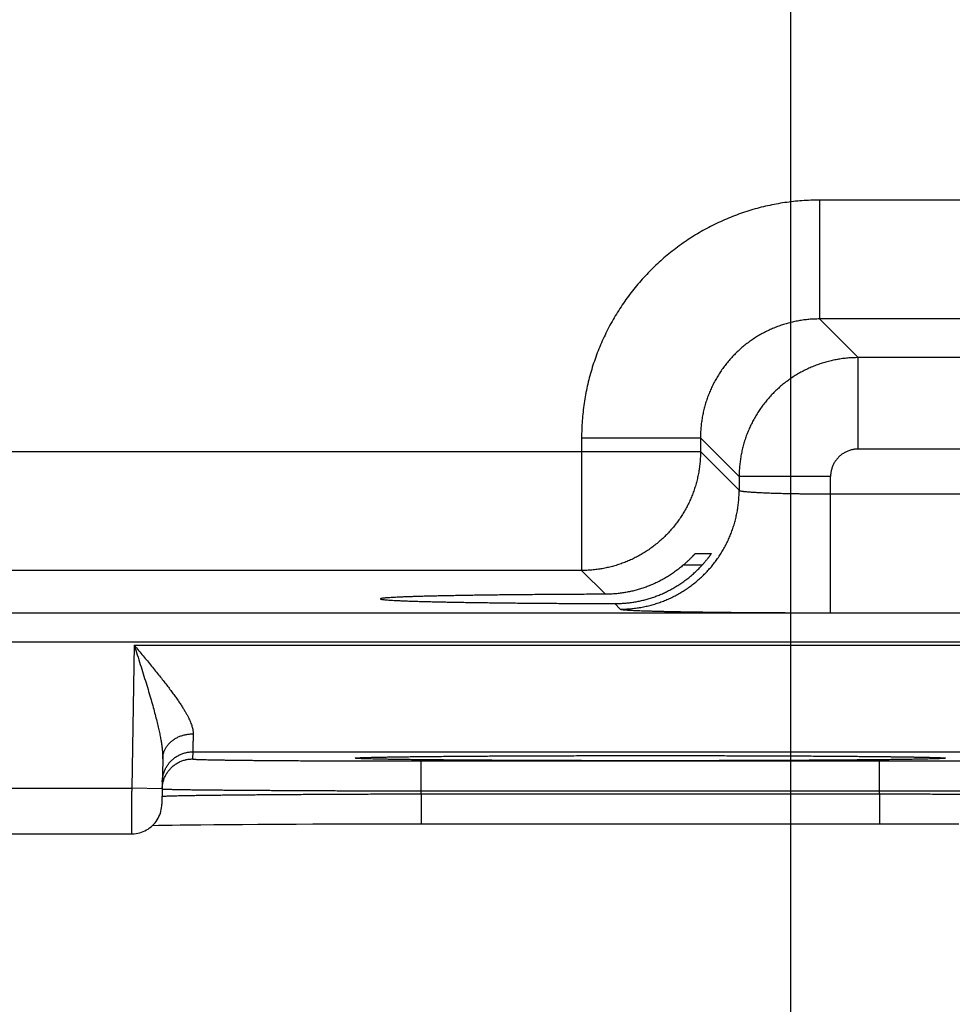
# Model space of a CAD drawing. Header units: inches. Extents: x 0 to 34, y 0 to 22.
# Tile 95 of 112: x 23.474 to 24.085, y 14.308 to 14.954. Entities that reach past the tile are written whole.
import ezdxf

# ---------------------------------------------------------------- set-up
doc = ezdxf.new("R2010")
doc.units = ezdxf.units.IN
doc.header["$LTSCALE"] = 1.87
doc.header["$MEASUREMENT"] = 0
doc.layers.get('0').update_dxf_attribs({"linetype": 'CONTINUOUS'})
doc.layers.add('DIMENSIONS', color=7, linetype='CONTINUOUS')
doc.styles.get("Standard").update_dxf_attribs({"font": 'txt', "width": 0.8})
doc.dimstyles.get("Standard").update_dxf_attribs({"dimtxt": 0.125, "dimasz": 0.18, "dimexe": 0.18, "dimexo": 0.0625, "dimgap": 0.09, "dimtad": 0, "dimtih": 1, "dimtoh": 1, "dimdec": 3, "dimzin": 4, "dimdsep": 46, "dimtxsty": 'STANDARD', "dimblk": '_FILLED', "dimblk1": '_FILLED', "dimblk2": '_FILLED', "dimcen": 0.09, "dimadec": 0, "dimazin": 0, "dimtol": 1, "dimtp": 0.01, "dimtm": 0.01, "dimtfac": 1, "dimtdec": 3, "dimtofl": 0, "dimtmove": 0, "dimatfit": 3, "dimldrblk": '_FILLED', "dimfxl": 1, "dimtolj": 1, "dimtzin": 4, "dimarcsym": 0})

# ---------------------------------------------------------------- blocks, each defined once
blk = doc.blocks.new('_FILLED')
at = {"color": 0, "linetype": 'BYBLOCK'}
blk.add_solid([(0, 0), (-1, 0.1736), (-1, -0.1736)], dxfattribs=at)
blk = doc.blocks.new('*D18')
at = {"layer": 'DIMENSIONS', "color": 2, "linetype": 'CONTINUOUS'}
for p, q in [((23.9794, 15.23745), (23.9794, 12.79471)), ((24.9094, 15.23745), (24.9094, 12.79471)), ((23.9794, 12.91971), (23.6194, 12.91971)), ((24.9094, 12.91971), (25.2694, 12.91971))]:
    blk.add_line(p, q, dxfattribs=at)
at = {"layer": 'DIMENSIONS', "color": 2, "linetype": 'CONTINUOUS', "xscale": 0.18, "yscale": 0.18, "zscale": 0.18}
blk.add_blockref('_FILLED', (23.9794, 12.91971), dxfattribs=at)
at = {"layer": 'DIMENSIONS', "color": 2, "linetype": 'CONTINUOUS', "xscale": 0.18, "yscale": 0.18, "zscale": 0.18, "rotation": 180}
blk.add_blockref('_FILLED', (24.9094, 12.91971), dxfattribs=at)
at = {"layer": 'DIMENSIONS', "color": 2, "linetype": 'CONTINUOUS', "width": 0.8}
for s, p in [('.930', (24.11832, 12.85721)), ('[', (24.11832, 12.66971)), (']', (24.71832, 12.66971)), ('23.62', (24.21832, 12.66971))]:
    blk.add_text(s, height=0.125, dxfattribs=at).set_placement(p)

msp = doc.modelspace()

# ---------------------------------------------------------------- linework, layer by layer
at = {"color": 7, "linetype": 'CONTINUOUS'}
for p, q in [((24.14855, 14.83558), (23.99824, 14.83558)), ((23.99824, 14.83558), (23.99824, 14.75759)), ((24.14855, 14.75759), (23.99824, 14.75759)), ((23.99824, 14.75759), (24.02361, 14.73222)), ((24.12318, 14.73222), (24.02361, 14.73222)), ((24.02361, 14.67223), (24.02361, 14.73222)), ((23.84226, 14.6796), (23.92025, 14.6796)), ((23.84226, 14.6796), (23.84226, 14.59259)), ((23.92025, 14.6796), (23.94562, 14.65423)), ((23.92025, 14.6796), (23.92025, 14.67058)), ((23.29654, 14.67058), (23.92025, 14.67058)), ((23.92025, 14.67058), (23.94562, 14.64521)), ((24.12318, 14.67223), (24.02361, 14.67223)), ((24.00561, 14.65423), (23.94562, 14.65423)), ((23.94562, 14.65423), (23.94562, 14.64521)), ((24.00561, 14.56486), (24.00561, 14.65423)), ((24.00561, 14.64284), (24.14118, 14.64284)), ((23.917, 14.60382), (23.9273, 14.60382)), ((23.84226, 14.59259), (23.37453, 14.59259)), ((23.84226, 14.59259), (23.85786, 14.57699)), ((23.92132, 14.59608), (23.90896, 14.59608)), ((23.86398, 14.57088), (23.86763, 14.56722)), ((21.59571, 14.56477), (25.26608, 14.56477)), ((24.00561, 14.56486), (24.14118, 14.56486)), ((21.59571, 14.54578), (25.26608, 14.54578)), ((23.54872, 14.5436), (23.54708, 14.44971)), ((23.54872, 14.5436), (24.22607, 14.5436)), ((23.58716, 14.47361), (23.58708, 14.46893)), ((23.58716, 14.47361), (24.18763, 14.47361)), ((23.69627, 14.46971), (23.69649, 14.46973)), ((23.69649, 14.46973), (23.69677, 14.46974)), ((23.69677, 14.46974), (23.6971, 14.46976)), ((23.6971, 14.46976), (23.69769, 14.46979)), ((23.69769, 14.46979), (23.6984, 14.46982)), ((23.6984, 14.46982), (23.69955, 14.46987)), ((23.69955, 14.46987), (23.70134, 14.46993)), ((23.70134, 14.46993), (23.70373, 14.47)), ((23.70373, 14.47), (23.70631, 14.47006)), ((23.70631, 14.47006), (23.70954, 14.47013)), ((23.70954, 14.47013), (23.71354, 14.47021)), ((23.71354, 14.47021), (23.71848, 14.47029)), ((23.71848, 14.47029), (23.72448, 14.47038)), ((23.72448, 14.47038), (23.73162, 14.47047)), ((23.73162, 14.47047), (23.74004, 14.47056)), ((23.74004, 14.47056), (23.74743, 14.47063)), ((23.74743, 14.47063), (23.75608, 14.47071)), ((23.75608, 14.47071), (23.76665, 14.47079)), ((23.76665, 14.47079), (23.77523, 14.47084)), ((23.77523, 14.47084), (23.78522, 14.4709)), ((23.78522, 14.4709), (23.79663, 14.47096)), ((23.79663, 14.47096), (23.80884, 14.47101)), ((23.80884, 14.47101), (23.82136, 14.47105)), ((23.82136, 14.47105), (23.83422, 14.47109)), ((23.83422, 14.47109), (23.84734, 14.47112)), ((23.84734, 14.47112), (23.86065, 14.47114)), ((23.86065, 14.47114), (23.8741, 14.47115)), ((23.8741, 14.47115), (23.8874, 14.47115)), ((23.8874, 14.47115), (23.90069, 14.47115)), ((23.90069, 14.47115), (23.91416, 14.47114)), ((23.91416, 14.47114), (23.92749, 14.47112)), ((23.92749, 14.47112), (23.94061, 14.47109)), ((23.94061, 14.47109), (23.95348, 14.47105)), ((23.95348, 14.47105), (23.96604, 14.47101)), ((23.96604, 14.47101), (23.97819, 14.47096)), ((23.97819, 14.47096), (23.9899, 14.4709)), ((23.9899, 14.4709), (24.00111, 14.47083)), ((24.00111, 14.47083), (24.01096, 14.47077)), ((24.01096, 14.47077), (24.01943, 14.4707)), ((24.01943, 14.4707), (24.02992, 14.47061)), ((24.02992, 14.47061), (24.03833, 14.47052)), ((24.03833, 14.47052), (24.04527, 14.47044)), ((24.04527, 14.47044), (24.05107, 14.47037)), ((24.05107, 14.47037), (24.05593, 14.4703)), ((24.05593, 14.4703), (24.06121, 14.47021)), ((24.06121, 14.47021), (24.06542, 14.47013)), ((24.06542, 14.47013), (24.06884, 14.47005)), ((24.06884, 14.47005), (24.0716, 14.46998)), ((24.0716, 14.46998), (24.07378, 14.46992)), ((24.07378, 14.46992), (24.07546, 14.46986)), ((24.07546, 14.46986), (24.07645, 14.46982)), ((24.07645, 14.46982), (24.07726, 14.46978)), ((24.07726, 14.46978), (24.0777, 14.46976)), ((24.0777, 14.46976), (24.07806, 14.46974)), ((24.07806, 14.46974), (24.07834, 14.46972)), ((24.07834, 14.46972), (24.07857, 14.46971)), ((23.56743, 14.46912), (23.56691, 14.43936)), ((23.69598, 14.46969), (23.6961, 14.4697)), ((23.6961, 14.4697), (23.69627, 14.46971)), ((23.73703, 14.46762), (24.03776, 14.46762)), ((23.73703, 14.44797), (23.73703, 14.46762)), ((24.03776, 14.44797), (24.03776, 14.46762)), ((24.07857, 14.46971), (24.07873, 14.4697)), ((24.07873, 14.4697), (24.07883, 14.46969)), ((24.07883, 14.46969), (24.07887, 14.46969)), ((23.29771, 14.44971), (23.54708, 14.44971)), ((23.56708, 14.44936), (23.54708, 14.44971)), ((23.737, 14.44604), (23.73703, 14.44797)), ((23.737, 14.44604), (24.0378, 14.44604)), ((23.737, 14.44604), (23.737, 14.42639)), ((23.73703, 14.44797), (24.03776, 14.44797)), ((24.0378, 14.44604), (24.03776, 14.44797)), ((24.0378, 14.44604), (24.0378, 14.42639)), ((23.56082, 14.42535), (23.56471, 14.42543)), ((23.56471, 14.42543), (23.56924, 14.42551)), ((23.56924, 14.42551), (23.57366, 14.42558)), ((23.57366, 14.42558), (23.57894, 14.42565)), ((23.57894, 14.42565), (23.58515, 14.42573)), ((23.58515, 14.42573), (23.5924, 14.42581)), ((23.5924, 14.42581), (23.60091, 14.42589)), ((23.60091, 14.42589), (23.61099, 14.42597)), ((23.61099, 14.42597), (23.61978, 14.42604)), ((23.61978, 14.42604), (23.62981, 14.4261)), ((23.62981, 14.4261), (23.64135, 14.42616)), ((23.64135, 14.42616), (23.655, 14.42623)), ((23.655, 14.42623), (23.66586, 14.42627)), ((23.66586, 14.42627), (23.67816, 14.42631)), ((23.67816, 14.42631), (23.69113, 14.42634)), ((23.69113, 14.42634), (23.70414, 14.42636)), ((23.70414, 14.42636), (23.71728, 14.42638)), ((23.71728, 14.42638), (23.73057, 14.42639)), ((23.73057, 14.42639), (24.0378, 14.42639)), ((24.0378, 14.42639), (24.05079, 14.42639)), ((24.05079, 14.42639), (24.06396, 14.42637)), ((24.06396, 14.42637), (24.07699, 14.42635)), ((24.07699, 14.42635), (24.08983, 14.42633)), ((23.29788, 14.41971), (23.54691, 14.41971))]:
    msp.add_line(p, q, dxfattribs=at)
for points in [[(23.69592, 14.46968), (23.69592, 14.46968), (23.69592, 14.46969), (23.69595, 14.46969), (23.69598, 14.46969)], [(23.54691, 14.41971), (23.54757, 14.41972), (23.54878, 14.4198), (23.54999, 14.41995), (23.55118, 14.42017), (23.55236, 14.42047), (23.55352, 14.42083), (23.55466, 14.42127), (23.55576, 14.42178), (23.55684, 14.42235), (23.55787, 14.42298), (23.55887, 14.42368), (23.55982, 14.42444), (23.56073, 14.42525), (23.56158, 14.42612), (23.56238, 14.42703), (23.56312, 14.428), (23.5638, 14.429), (23.56442, 14.43005), (23.56498, 14.43113), (23.56546, 14.43225), (23.56588, 14.43339), (23.56623, 14.43455), (23.56651, 14.43574), (23.56672, 14.43694), (23.56685, 14.43815), (23.56691, 14.43936)]]:
    msp.add_lwpolyline(points, dxfattribs=at)
for points, knots in [([(23.99824, 14.83558), (23.99634, 14.83558), (23.99254, 14.83551), (23.98685, 14.8352), (23.98117, 14.83468), (23.97552, 14.83395), (23.9699, 14.83302), (23.96431, 14.83188), (23.95877, 14.83054), (23.95329, 14.829), (23.94786, 14.82726), (23.9425, 14.82532), (23.93721, 14.82318), (23.932, 14.82086), (23.92689, 14.81834), (23.92187, 14.81565), (23.91695, 14.81277), (23.91214, 14.80971), (23.90745, 14.80648), (23.90288, 14.80308), (23.89843, 14.79951), (23.89412, 14.79579), (23.88994, 14.79191), (23.88591, 14.78788), (23.88203, 14.7837), (23.87831, 14.77939), (23.87475, 14.77494), (23.87135, 14.77037), (23.86812, 14.76567), (23.86506, 14.76086), (23.86218, 14.75594), (23.85948, 14.75092), (23.85697, 14.74581), (23.85465, 14.7406), (23.85251, 14.73531), (23.85058, 14.72995), (23.84883, 14.72452), (23.84729, 14.71903), (23.84595, 14.71349), (23.84482, 14.70791), (23.84389, 14.70229), (23.84316, 14.69664), (23.84264, 14.69096), (23.84233, 14.68528), (23.84226, 14.6815), (23.84226, 14.6796)], [0, 0, 0, 0, 0.02325, 0.046512, 0.069779, 0.093044, 0.116305, 0.13956, 0.162813, 0.186066, 0.209325, 0.232597, 0.255874, 0.279144, 0.302401, 0.325651, 0.348904, 0.37216, 0.395416, 0.41867, 0.441923, 0.465173, 0.488427, 0.511688, 0.534953, 0.558213, 0.581463, 0.604713, 0.627975, 0.651244, 0.674505, 0.697754, 0.721003, 0.744267, 0.767542, 0.790816, 0.814083, 0.837342, 0.860594, 0.883846, 0.907105, 0.930364, 0.95361, 0.976827, 1, 1, 1, 1]), ([(23.99824, 14.75759), (23.99711, 14.75759), (23.99483, 14.75754), (23.99143, 14.75732), (23.98805, 14.75695), (23.98468, 14.75643), (23.98134, 14.75577), (23.97803, 14.75496), (23.97476, 14.75401), (23.97154, 14.75291), (23.96836, 14.75168), (23.96525, 14.75031), (23.9622, 14.7488), (23.95921, 14.74717), (23.95631, 14.7454), (23.95348, 14.74351), (23.95074, 14.7415), (23.94809, 14.73938), (23.94553, 14.73714), (23.94307, 14.73478), (23.94072, 14.73233), (23.93848, 14.72977), (23.93635, 14.72712), (23.93433, 14.72437), (23.93244, 14.72154), (23.93068, 14.71863), (23.92904, 14.71565), (23.92753, 14.7126), (23.92616, 14.70948), (23.92493, 14.70631), (23.92384, 14.70308), (23.92288, 14.69981), (23.92207, 14.69651), (23.92141, 14.69316), (23.92089, 14.6898), (23.92052, 14.68641), (23.9203, 14.68301), (23.92025, 14.68074), (23.92025, 14.6796)], [0, 0, 0, 0, 0.027801, 0.055606, 0.083409, 0.11121, 0.139007, 0.166801, 0.194591, 0.222378, 0.25016, 0.277931, 0.30569, 0.333443, 0.361197, 0.388949, 0.416694, 0.444435, 0.472175, 0.499921, 0.527681, 0.555445, 0.583207, 0.610971, 0.638742, 0.666518, 0.694294, 0.722069, 0.749843, 0.77762, 0.805403, 0.833194, 0.860989, 0.888789, 0.916591, 0.944395, 0.972199, 1, 1, 1, 1]), ([(24.02361, 14.73222), (24.02247, 14.73222), (24.02021, 14.73217), (24.01681, 14.73195), (24.01342, 14.73158), (24.01006, 14.73106), (24.00672, 14.73039), (24.00341, 14.72958), (24.00014, 14.72863), (23.99692, 14.72753), (23.99375, 14.7263), (23.99063, 14.72493), (23.98758, 14.72342), (23.9846, 14.72178), (23.98169, 14.72002), (23.97886, 14.71813), (23.97612, 14.71612), (23.97347, 14.71399), (23.97091, 14.71174), (23.96845, 14.70939), (23.9661, 14.70693), (23.96386, 14.70438), (23.96173, 14.70172), (23.95971, 14.69898), (23.95782, 14.69614), (23.95605, 14.69323), (23.95442, 14.69025), (23.95291, 14.6872), (23.95154, 14.68408), (23.9503, 14.68091), (23.94921, 14.67768), (23.94826, 14.67441), (23.94745, 14.67111), (23.94678, 14.66777), (23.94627, 14.66441), (23.94589, 14.66103), (23.94567, 14.65763), (23.94562, 14.65537), (23.94562, 14.65423)], [0, 0, 0, 0, 0.027792, 0.055584, 0.083373, 0.11116, 0.138947, 0.166736, 0.194523, 0.222308, 0.250095, 0.277886, 0.305671, 0.333438, 0.361191, 0.388942, 0.416697, 0.44446, 0.47223, 0.500001, 0.527768, 0.555539, 0.58332, 0.611108, 0.638896, 0.666681, 0.69447, 0.722264, 0.750056, 0.777841, 0.805622, 0.833408, 0.861192, 0.888964, 0.916724, 0.944479, 0.972236, 1, 1, 1, 1]), ([(23.92025, 14.67058), (23.92025, 14.66945), (23.9202, 14.66718), (23.91998, 14.66378), (23.91961, 14.6604), (23.91909, 14.65703), (23.91842, 14.6537), (23.91761, 14.65039), (23.91666, 14.64712), (23.91556, 14.6439), (23.91433, 14.64073), (23.91296, 14.63761), (23.91145, 14.63456), (23.90982, 14.63158), (23.90805, 14.62867), (23.90616, 14.62584), (23.90414, 14.62309), (23.90201, 14.62044), (23.89977, 14.61788), (23.89742, 14.61542), (23.89496, 14.61307), (23.8924, 14.61082), (23.88974, 14.60869), (23.887, 14.60668), (23.88417, 14.60479), (23.88126, 14.60302), (23.87827, 14.60139), (23.87522, 14.59988), (23.87211, 14.59851), (23.86893, 14.59727), (23.86571, 14.59618), (23.86244, 14.59523), (23.85914, 14.59442), (23.8558, 14.59375), (23.85244, 14.59324), (23.84906, 14.59286), (23.84566, 14.59264), (23.8434, 14.59259), (23.84226, 14.59259)], [0, 0, 0, 0, 0.027778, 0.055556, 0.083335, 0.111114, 0.138893, 0.166673, 0.194453, 0.222233, 0.250014, 0.277795, 0.305576, 0.333357, 0.361139, 0.38892, 0.416702, 0.444484, 0.472265, 0.500047, 0.527829, 0.555611, 0.583392, 0.611174, 0.638955, 0.666735, 0.694518, 0.722299, 0.750078, 0.777857, 0.805635, 0.833415, 0.861198, 0.888978, 0.916748, 0.944506, 0.972255, 1, 1, 1, 1]), ([(24.02361, 14.67223), (24.02324, 14.67223), (24.02249, 14.67221), (24.02137, 14.6721), (24.02025, 14.67193), (24.01915, 14.67168), (24.01806, 14.67137), (24.01699, 14.67098), (24.01595, 14.67053), (24.01494, 14.67002), (24.01397, 14.66944), (24.01303, 14.66881), (24.01213, 14.66811), (24.01128, 14.66736), (24.01048, 14.66656), (24.00973, 14.66571), (24.00904, 14.66482), (24.0084, 14.66388), (24.00783, 14.66291), (24.00731, 14.6619), (24.00686, 14.66085), (24.00648, 14.65979), (24.00616, 14.6587), (24.00592, 14.65759), (24.00574, 14.65647), (24.00564, 14.65535), (24.00561, 14.65461), (24.00561, 14.65423)], [0, 0, 0, 0, 0.039555, 0.079331, 0.11927, 0.159318, 0.199425, 0.23954, 0.27962, 0.319663, 0.359694, 0.399734, 0.439792, 0.479863, 0.51994, 0.560017, 0.600085, 0.640135, 0.680172, 0.720225, 0.760321, 0.80046, 0.840595, 0.880671, 0.920633, 0.960429, 1, 1, 1, 1]), ([(23.86763, 14.56722), (23.86877, 14.56722), (23.87104, 14.56727), (23.87443, 14.5675), (23.87781, 14.56787), (23.88118, 14.56839), (23.88452, 14.56905), (23.88782, 14.56986), (23.89109, 14.57081), (23.89431, 14.57191), (23.89748, 14.57314), (23.9006, 14.57451), (23.90365, 14.57602), (23.90663, 14.57766), (23.90954, 14.57942), (23.91237, 14.58131), (23.91512, 14.58333), (23.91777, 14.58546), (23.92033, 14.5877), (23.92279, 14.59006), (23.92514, 14.59251), (23.92739, 14.59507), (23.92952, 14.59773), (23.93153, 14.60047), (23.93342, 14.6033), (23.93519, 14.60621), (23.93682, 14.60919), (23.93833, 14.61225), (23.9397, 14.61536), (23.94094, 14.61853), (23.94203, 14.62176), (23.94298, 14.62502), (23.94379, 14.62833), (23.94446, 14.63167), (23.94498, 14.63503), (23.94535, 14.63841), (23.94557, 14.64181), (23.94562, 14.64408), (23.94562, 14.64521)], [0, 0, 0, 0, 0.027775, 0.055551, 0.083327, 0.111104, 0.138881, 0.166658, 0.194436, 0.222213, 0.249992, 0.27777, 0.305549, 0.333327, 0.361106, 0.388885, 0.416665, 0.444444, 0.472223, 0.500003, 0.527782, 0.555561, 0.583341, 0.61112, 0.638898, 0.666677, 0.694456, 0.722234, 0.750012, 0.77779, 0.805567, 0.833344, 0.861121, 0.888898, 0.916674, 0.94445, 0.972225, 1, 1, 1, 1]), ([(23.94562, 14.64521), (23.94564, 14.64516), (23.94576, 14.64507), (23.946, 14.64497), (23.94637, 14.64487), (23.94685, 14.64476), (23.94746, 14.64466), (23.94819, 14.64455), (23.94904, 14.64445), (23.95, 14.64435), (23.95109, 14.64424), (23.95228, 14.64415), (23.95359, 14.64405), (23.95501, 14.64396), (23.95653, 14.64386), (23.95816, 14.64378), (23.95988, 14.64369), (23.9617, 14.64361), (23.96361, 14.64353), (23.96561, 14.64346), (23.96769, 14.64338), (23.96985, 14.64332), (23.97208, 14.64325), (23.97439, 14.64319), (23.97676, 14.64314), (23.97919, 14.64309), (23.98167, 14.64304), (23.9842, 14.643), (23.98678, 14.64296), (23.9894, 14.64293), (23.99205, 14.6429), (23.99473, 14.64288), (23.99743, 14.64286), (24.00015, 14.64285), (24.00288, 14.64284), (24.0047, 14.64284), (24.00561, 14.64284)], [0, 0, 0, 0, 0.002595, 0.006917, 0.013177, 0.021429, 0.031683, 0.043932, 0.058159, 0.074336, 0.092431, 0.112407, 0.134228, 0.157849, 0.18322, 0.210288, 0.238998, 0.269293, 0.301105, 0.334366, 0.369009, 0.404965, 0.442158, 0.480504, 0.519924, 0.560342, 0.601675, 0.643833, 0.686729, 0.730278, 0.774388, 0.818959, 0.863893, 0.909102, 0.954501, 1, 1, 1, 1]), ([(23.90896, 14.59608), (23.90923, 14.59632), (23.90977, 14.59679), (23.91055, 14.59749), (23.91129, 14.59816), (23.91198, 14.59881), (23.91263, 14.59943), (23.91323, 14.60001), (23.91378, 14.60056), (23.91428, 14.60106), (23.91473, 14.60152), (23.91514, 14.60194), (23.9155, 14.60231), (23.91581, 14.60264), (23.91609, 14.60293), (23.91632, 14.60317), (23.91652, 14.60337), (23.91668, 14.60353), (23.9168, 14.60365), (23.9169, 14.60374), (23.91696, 14.60379), (23.91699, 14.60382), (23.917, 14.60382)], [0, 0, 0, 0, 0.097524, 0.191499, 0.281267, 0.366347, 0.446668, 0.521729, 0.591081, 0.654627, 0.712528, 0.764678, 0.811089, 0.851952, 0.887421, 0.917591, 0.942698, 0.962933, 0.978567, 0.989791, 0.99685, 1, 1, 1, 1]), ([(23.9273, 14.60382), (23.9273, 14.60382), (23.9273, 14.60378), (23.92727, 14.60374), (23.92722, 14.60364), (23.92714, 14.60351), (23.92704, 14.60333), (23.9269, 14.60312), (23.92673, 14.60286), (23.92653, 14.60257), (23.92629, 14.60223), (23.92602, 14.60184), (23.92571, 14.60142), (23.92536, 14.60095), (23.92498, 14.60044), (23.92456, 14.5999), (23.9241, 14.59932), (23.92361, 14.59872), (23.92308, 14.59808), (23.92252, 14.59743), (23.92193, 14.59676), (23.92153, 14.59631), (23.92132, 14.59608)], [0, 0, 0, 0, 0.001857, 0.007867, 0.018543, 0.034116, 0.054766, 0.080635, 0.111937, 0.148719, 0.191102, 0.239161, 0.292812, 0.352126, 0.416893, 0.487004, 0.56222, 0.642162, 0.726514, 0.814595, 0.905982, 1, 1, 1, 1]), ([(23.8874, 14.57444), (23.88836, 14.57474), (23.89028, 14.57539), (23.89313, 14.57647), (23.89594, 14.57767), (23.89873, 14.57899), (23.90147, 14.58043), (23.90416, 14.58199), (23.90681, 14.58366), (23.90941, 14.58545), (23.91194, 14.58735), (23.9144, 14.58937), (23.9168, 14.5915), (23.91911, 14.59373), (23.92059, 14.59529), (23.92132, 14.59608)], [0, 0, 0, 0, 0.074474, 0.149319, 0.224497, 0.300096, 0.376121, 0.452569, 0.529514, 0.606897, 0.684739, 0.763019, 0.841654, 0.920674, 1, 1, 1, 1]), ([(23.90896, 14.59608), (23.90814, 14.59538), (23.90648, 14.59401), (23.90392, 14.59206), (23.9013, 14.59023), (23.89862, 14.58851), (23.89588, 14.58691), (23.8931, 14.58544), (23.89027, 14.58408), (23.88836, 14.58325), (23.8874, 14.58286)], [0, 0, 0, 0, 0.127219, 0.253841, 0.379779, 0.505138, 0.629854, 0.753882, 0.877304, 1, 1, 1, 1]), ([(23.8874, 14.58286), (23.88645, 14.58247), (23.88455, 14.58173), (23.88166, 14.58074), (23.87874, 14.57987), (23.87581, 14.57911), (23.87285, 14.57846), (23.86988, 14.57793), (23.86689, 14.57752), (23.86389, 14.57722), (23.86088, 14.57704), (23.85887, 14.57699), (23.85786, 14.57699)], [0, 0, 0, 0, 0.101232, 0.202065, 0.302454, 0.402482, 0.502332, 0.601996, 0.70147, 0.800944, 0.900462, 1, 1, 1, 1]), ([(23.85786, 14.57699), (23.8558, 14.57698), (23.8517, 14.57697), (23.84556, 14.57695), (23.83948, 14.57692), (23.83346, 14.57689), (23.8275, 14.57685), (23.82162, 14.57681), (23.81583, 14.57677), (23.81012, 14.57672), (23.80451, 14.57668), (23.79901, 14.57662), (23.79362, 14.57657), (23.78834, 14.57651), (23.78319, 14.57644), (23.77817, 14.57638), (23.77329, 14.57631), (23.76856, 14.57624), (23.76397, 14.57616), (23.75954, 14.57608), (23.75527, 14.576), (23.75117, 14.57592), (23.74724, 14.57583), (23.74348, 14.57575), (23.73991, 14.57566), (23.73652, 14.57556), (23.73333, 14.57547), (23.73033, 14.57537), (23.72752, 14.57527), (23.72492, 14.57518), (23.72252, 14.57507), (23.72033, 14.57497), (23.71836, 14.57487), (23.71659, 14.57476), (23.71504, 14.57466), (23.71371, 14.57455), (23.71259, 14.57445), (23.71171, 14.57434), (23.71101, 14.57425), (23.7106, 14.57412), (23.71029, 14.57407), (23.71027, 14.57396), (23.71027, 14.57394)], [0, 0, 0, 0, 0.041853, 0.083409, 0.124596, 0.165385, 0.205707, 0.245518, 0.284774, 0.323409, 0.361394, 0.398666, 0.435183, 0.470906, 0.505773, 0.53976, 0.57281, 0.604885, 0.635951, 0.665955, 0.694876, 0.722664, 0.749289, 0.774722, 0.798919, 0.821864, 0.843518, 0.863856, 0.882857, 0.900489, 0.916739, 0.931579, 0.944995, 0.956971, 0.967488, 0.97654, 0.984112, 0.990201, 0.994804, 0.997929, 0.999626, 1, 1, 1, 1]), ([(23.71027, 14.57394), (23.71027, 14.57392), (23.71029, 14.57382), (23.7106, 14.57377), (23.711, 14.57364), (23.71169, 14.57355), (23.71257, 14.57344), (23.71369, 14.57333), (23.71502, 14.57323), (23.71656, 14.57312), (23.71832, 14.57302), (23.7203, 14.57291), (23.72248, 14.57281), (23.72488, 14.57271), (23.72748, 14.57261), (23.73028, 14.57251), (23.73327, 14.57242), (23.73647, 14.57232), (23.73985, 14.57223), (23.74342, 14.57214), (23.74717, 14.57205), (23.7511, 14.57197), (23.7552, 14.57188), (23.75947, 14.5718), (23.76389, 14.57172), (23.76848, 14.57165), (23.77321, 14.57158), (23.77809, 14.57151), (23.7831, 14.57144), (23.78825, 14.57138), (23.79352, 14.57132), (23.79891, 14.57126), (23.80442, 14.57121), (23.81002, 14.57116), (23.81573, 14.57111), (23.82152, 14.57107), (23.8274, 14.57103), (23.83335, 14.571), (23.83937, 14.57097), (23.84546, 14.57094), (23.85159, 14.57091), (23.85777, 14.57089), (23.8619, 14.57088), (23.86398, 14.57088)], [0, 0, 0, 0, 0.000355, 0.001962, 0.00494, 0.009334, 0.015157, 0.022405, 0.031071, 0.041149, 0.052622, 0.065482, 0.07971, 0.095288, 0.112201, 0.130419, 0.14993, 0.170702, 0.19271, 0.215932, 0.240327, 0.265878, 0.292543, 0.320291, 0.349093, 0.378899, 0.409688, 0.441408, 0.474024, 0.5075, 0.541779, 0.576838, 0.612616, 0.649074, 0.686172, 0.723848, 0.762074, 0.800785, 0.839939, 0.879494, 0.919381, 0.959572, 1, 1, 1, 1]), ([(23.86398, 14.57088), (23.86497, 14.57087), (23.86695, 14.57091), (23.86992, 14.57107), (23.87287, 14.57135), (23.87581, 14.57174), (23.87874, 14.57224), (23.88165, 14.57285), (23.88454, 14.57358), (23.88645, 14.57414), (23.8874, 14.57444)], [0, 0, 0, 0, 0.125074, 0.249956, 0.374653, 0.499371, 0.624165, 0.749095, 0.874369, 1, 1, 1, 1]), ([(23.86763, 14.56722), (23.86768, 14.56717), (23.86789, 14.56711), (23.86827, 14.56702), (23.86886, 14.56694), (23.86964, 14.56685), (23.87062, 14.56676), (23.87179, 14.56667), (23.87315, 14.56659), (23.8747, 14.5665), (23.87644, 14.56641), (23.87837, 14.56633), (23.88048, 14.56625), (23.88277, 14.56617), (23.88523, 14.56608), (23.88787, 14.56601), (23.89068, 14.56593), (23.89365, 14.56585), (23.89678, 14.56578), (23.90007, 14.56571), (23.90351, 14.56564), (23.9071, 14.56558), (23.91083, 14.56551), (23.9147, 14.56545), (23.91869, 14.56539), (23.92281, 14.56534), (23.92705, 14.56528), (23.9314, 14.56523), (23.93586, 14.56518), (23.94042, 14.56514), (23.94507, 14.5651), (23.94981, 14.56506), (23.95463, 14.56502), (23.95953, 14.56499), (23.96449, 14.56496), (23.9695, 14.56494), (23.97457, 14.56492), (23.97968, 14.5649), (23.98483, 14.56488), (23.99001, 14.56487), (23.9952, 14.56486), (24.00041, 14.56486), (24.00388, 14.56486), (24.00561, 14.56486)], [0, 0, 0, 0, 0.001524, 0.004402, 0.008688, 0.014387, 0.021493, 0.029995, 0.039887, 0.05116, 0.063798, 0.077778, 0.093073, 0.109666, 0.127539, 0.146668, 0.16702, 0.188565, 0.211272, 0.235115, 0.260061, 0.286069, 0.313098, 0.341109, 0.370066, 0.399931, 0.430658, 0.462199, 0.494508, 0.52754, 0.561254, 0.595602, 0.630538, 0.66601, 0.701958, 0.738317, 0.775036, 0.812076, 0.849395, 0.886923, 0.924585, 0.962304, 1, 1, 1, 1]), ([(23.54872, 14.5436), (23.54969, 14.54244), (23.55163, 14.54012), (23.5545, 14.53667), (23.55733, 14.53326), (23.56009, 14.52991), (23.56275, 14.52664), (23.5653, 14.52347), (23.56773, 14.52041), (23.57002, 14.51747), (23.57216, 14.51466), (23.57415, 14.51198), (23.57598, 14.50944), (23.57766, 14.50704), (23.57919, 14.50477), (23.58056, 14.50264), (23.58179, 14.50063), (23.58288, 14.49875), (23.58384, 14.49699), (23.58466, 14.49533), (23.58537, 14.49379), (23.58596, 14.49234), (23.58645, 14.49099), (23.58683, 14.48973), (23.58711, 14.48854), (23.58731, 14.48744), (23.58741, 14.4864), (23.58743, 14.48572), (23.58742, 14.4854)], [0, 0, 0, 0, 0.064274, 0.128006, 0.19081, 0.252301, 0.312086, 0.369782, 0.425102, 0.477843, 0.527841, 0.575018, 0.619328, 0.660768, 0.699396, 0.73528, 0.768516, 0.799231, 0.827554, 0.853625, 0.877598, 0.899635, 0.919885, 0.938504, 0.955657, 0.97151, 0.986233, 1, 1, 1, 1]), ([(23.54872, 14.5436), (23.5494, 14.54147), (23.55074, 14.53725), (23.55273, 14.53096), (23.55465, 14.52483), (23.55648, 14.5189), (23.55818, 14.51325), (23.55975, 14.5079), (23.56117, 14.50289), (23.56243, 14.49824), (23.56353, 14.49395), (23.56448, 14.49001), (23.56527, 14.48641), (23.56593, 14.48314), (23.56645, 14.48018), (23.56685, 14.4775), (23.56714, 14.47508), (23.56733, 14.47291), (23.56743, 14.47095), (23.56744, 14.46971), (23.56743, 14.46912)], [0, 0, 0, 0, 0.086975, 0.172822, 0.256619, 0.337399, 0.414308, 0.486774, 0.554414, 0.617019, 0.67455, 0.727088, 0.774834, 0.818043, 0.857012, 0.892048, 0.923496, 0.951734, 0.977117, 1, 1, 1, 1]), ([(23.56743, 14.46912), (23.56743, 14.46945), (23.56747, 14.47011), (23.56759, 14.4711), (23.56779, 14.47209), (23.56805, 14.47306), (23.56839, 14.47401), (23.56879, 14.47495), (23.56926, 14.47586), (23.5698, 14.47675), (23.5704, 14.47761), (23.57106, 14.47844), (23.57178, 14.47923), (23.57255, 14.47998), (23.57338, 14.4807), (23.57426, 14.48137), (23.57518, 14.482), (23.57615, 14.48258), (23.57716, 14.48311), (23.57821, 14.48359), (23.57928, 14.48402), (23.58039, 14.48439), (23.58153, 14.4847), (23.58268, 14.48496), (23.58385, 14.48516), (23.58503, 14.4853), (23.58623, 14.48539), (23.58702, 14.4854), (23.58742, 14.4854)], [0, 0, 0, 0, 0.034884, 0.069823, 0.104873, 0.140085, 0.17551, 0.211191, 0.247172, 0.283486, 0.320165, 0.357231, 0.394703, 0.432593, 0.470905, 0.509639, 0.548788, 0.58834, 0.628276, 0.668574, 0.709207, 0.750144, 0.79135, 0.832787, 0.874413, 0.916188, 0.958065, 1, 1, 1, 1]), ([(23.58742, 14.4854), (23.58741, 14.48484), (23.58739, 14.48376), (23.58735, 14.4822), (23.58732, 14.48077), (23.58729, 14.47946), (23.58726, 14.47828), (23.58724, 14.47723), (23.58722, 14.47631), (23.5872, 14.47552), (23.58719, 14.47487), (23.58717, 14.47436), (23.58717, 14.47398), (23.58716, 14.47375), (23.58716, 14.47364), (23.58716, 14.47361)], [0, 0, 0, 0, 0.142215, 0.2743, 0.396004, 0.507103, 0.607392, 0.696658, 0.774701, 0.841351, 0.896474, 0.939966, 0.971753, 0.991778, 1, 1, 1, 1]), ([(23.56716, 14.45395), (23.56717, 14.45435), (23.56721, 14.45515), (23.56733, 14.45634), (23.56753, 14.45752), (23.5678, 14.45868), (23.56814, 14.45983), (23.56854, 14.46095), (23.56901, 14.46205), (23.56955, 14.46312), (23.57015, 14.46415), (23.57081, 14.46515), (23.57153, 14.46611), (23.5723, 14.46702), (23.57313, 14.46788), (23.57401, 14.46869), (23.57493, 14.46945), (23.5759, 14.47015), (23.57691, 14.47079), (23.57795, 14.47137), (23.57903, 14.47189), (23.58014, 14.47235), (23.58127, 14.47273), (23.58242, 14.47305), (23.58359, 14.4733), (23.58477, 14.47347), (23.58596, 14.47358), (23.58676, 14.47361), (23.58716, 14.47361)], [0, 0, 0, 0, 0.038462, 0.076923, 0.115385, 0.153847, 0.192308, 0.23077, 0.269232, 0.307693, 0.346155, 0.384617, 0.423078, 0.46154, 0.500001, 0.538463, 0.576924, 0.615386, 0.653847, 0.692309, 0.73077, 0.769231, 0.807693, 0.846154, 0.884616, 0.923077, 0.961539, 1, 1, 1, 1]), ([(23.69592, 14.46972), (23.69615, 14.46973), (23.69683, 14.46977), (23.698, 14.46982), (23.69952, 14.46988), (23.70127, 14.46993), (23.70325, 14.46999), (23.70545, 14.47004), (23.70787, 14.4701), (23.71051, 14.47015), (23.71337, 14.47021), (23.71643, 14.47026), (23.71971, 14.47031), (23.72319, 14.47036), (23.72687, 14.47041), (23.73075, 14.47046), (23.73482, 14.47051), (23.73907, 14.47055), (23.7435, 14.4706), (23.74811, 14.47064), (23.75289, 14.47068), (23.75783, 14.47072), (23.76293, 14.47076), (23.76819, 14.4708), (23.77358, 14.47083), (23.77912, 14.47087), (23.78479, 14.4709), (23.79058, 14.47093), (23.79649, 14.47096), (23.80251, 14.47098), (23.80864, 14.47101), (23.81486, 14.47103), (23.82117, 14.47105), (23.82756, 14.47107), (23.83402, 14.47109), (23.84055, 14.4711), (23.84713, 14.47112), (23.85376, 14.47113), (23.86044, 14.47114), (23.86715, 14.47115), (23.87388, 14.47115), (23.88064, 14.47115), (23.88514, 14.47115), (23.8874, 14.47115)], [0, 0, 0, 0, 0.003753, 0.010498, 0.018445, 0.027587, 0.037914, 0.049414, 0.062072, 0.075871, 0.090794, 0.106825, 0.123945, 0.142132, 0.161365, 0.181618, 0.202866, 0.225086, 0.248251, 0.272333, 0.297302, 0.323125, 0.349771, 0.37721, 0.405407, 0.434328, 0.463937, 0.494195, 0.525072, 0.556533, 0.58854, 0.621051, 0.654023, 0.687411, 0.721169, 0.755252, 0.789628, 0.824271, 0.859145, 0.894205, 0.929401, 0.964683, 1, 1, 1, 1]), ([(23.8874, 14.47115), (23.88965, 14.47115), (23.89416, 14.47115), (23.90092, 14.47115), (23.90766, 14.47115), (23.91437, 14.47114), (23.92104, 14.47113), (23.92767, 14.47112), (23.93425, 14.4711), (23.94078, 14.47109), (23.94724, 14.47107), (23.95363, 14.47105), (23.95994, 14.47103), (23.96616, 14.47101), (23.97229, 14.47098), (23.97831, 14.47096), (23.98422, 14.47093), (23.99001, 14.4709), (23.99568, 14.47087), (24.00122, 14.47083), (24.00661, 14.4708), (24.01186, 14.47076), (24.01697, 14.47072), (24.02191, 14.47068), (24.02669, 14.47064), (24.0313, 14.4706), (24.03573, 14.47055), (24.03998, 14.47051), (24.04405, 14.47046), (24.04792, 14.47041), (24.05161, 14.47036), (24.05509, 14.47031), (24.05836, 14.47026), (24.06143, 14.47021), (24.06429, 14.47015), (24.06693, 14.4701), (24.06935, 14.47004), (24.07155, 14.46999), (24.07352, 14.46993), (24.07527, 14.46988), (24.07679, 14.46982), (24.07796, 14.46977), (24.07863, 14.46973), (24.07887, 14.46972)], [0, 0, 0, 0, 0.035355, 0.070656, 0.105858, 0.140918, 0.17579, 0.210433, 0.244812, 0.278897, 0.312654, 0.346039, 0.37901, 0.411522, 0.443531, 0.474995, 0.505874, 0.536135, 0.565743, 0.594663, 0.62286, 0.650299, 0.676947, 0.70277, 0.727738, 0.751819, 0.774985, 0.797206, 0.818454, 0.838705, 0.857935, 0.876121, 0.893241, 0.909272, 0.924193, 0.93799, 0.950646, 0.962145, 0.972472, 0.981614, 0.989559, 0.996302, 1, 1, 1, 1]), ([(23.56708, 14.44936), (23.56709, 14.44973), (23.56713, 14.4505), (23.56725, 14.45166), (23.56745, 14.45284), (23.56772, 14.454), (23.56806, 14.45515), (23.56846, 14.45627), (23.56893, 14.45737), (23.56947, 14.45844), (23.57007, 14.45947), (23.57073, 14.46047), (23.57145, 14.46143), (23.57222, 14.46234), (23.57305, 14.4632), (23.57393, 14.46401), (23.57485, 14.46477), (23.57582, 14.46547), (23.57683, 14.46611), (23.57787, 14.4667), (23.57895, 14.46721), (23.58005, 14.46767), (23.58119, 14.46805), (23.58234, 14.46837), (23.58351, 14.46862), (23.58469, 14.4688), (23.58588, 14.4689), (23.58668, 14.46893), (23.58708, 14.46893)], [0, 0, 0, 0, 0.035823, 0.074389, 0.112956, 0.151522, 0.190088, 0.228655, 0.267221, 0.305788, 0.344355, 0.382921, 0.421488, 0.460055, 0.498622, 0.537189, 0.575757, 0.614324, 0.652891, 0.691459, 0.730026, 0.768594, 0.807161, 0.845729, 0.884297, 0.922865, 0.961432, 1, 1, 1, 1]), ([(23.58708, 14.46893), (23.58708, 14.46889), (23.58728, 14.46887), (23.58752, 14.46881), (23.58805, 14.46878), (23.58873, 14.46873), (23.58964, 14.46868), (23.59073, 14.46864), (23.59202, 14.46859), (23.5935, 14.46855), (23.59517, 14.4685), (23.59703, 14.46846), (23.59908, 14.46841), (23.60131, 14.46837), (23.60373, 14.46833), (23.60632, 14.46828), (23.60909, 14.46824), (23.61202, 14.4682), (23.61513, 14.46816), (23.61839, 14.46813), (23.62182, 14.46809), (23.62539, 14.46805), (23.62912, 14.46802), (23.63299, 14.46798), (23.637, 14.46795), (23.64114, 14.46792), (23.64541, 14.46789), (23.64981, 14.46786), (23.65432, 14.46783), (23.65894, 14.46781), (23.66366, 14.46778), (23.66848, 14.46776), (23.67339, 14.46774), (23.67839, 14.46772), (23.68347, 14.4677), (23.68862, 14.46769), (23.69384, 14.46767), (23.69911, 14.46766), (23.70443, 14.46765), (23.70979, 14.46764), (23.71519, 14.46763), (23.72062, 14.46762), (23.72608, 14.46762), (23.73155, 14.46762), (23.7352, 14.46762), (23.73703, 14.46762)], [0, 0, 0, 0, 0.00074, 0.002764, 0.006108, 0.010774, 0.016758, 0.024052, 0.032645, 0.042528, 0.053691, 0.06612, 0.079797, 0.094698, 0.110802, 0.128089, 0.146542, 0.166133, 0.186836, 0.208621, 0.231461, 0.255329, 0.28019, 0.30601, 0.332755, 0.360389, 0.388877, 0.418181, 0.448261, 0.479076, 0.510585, 0.542746, 0.575521, 0.608871, 0.642749, 0.6771, 0.711874, 0.747026, 0.782512, 0.818291, 0.854319, 0.890554, 0.926946, 0.963445, 1, 1, 1, 1]), ([(23.8874, 14.46777), (23.88514, 14.46777), (23.88063, 14.46777), (23.87387, 14.46778), (23.86714, 14.46778), (23.86042, 14.46779), (23.85375, 14.4678), (23.84712, 14.46781), (23.84054, 14.46782), (23.83401, 14.46784), (23.82755, 14.46786), (23.82116, 14.46788), (23.81485, 14.4679), (23.80863, 14.46792), (23.8025, 14.46794), (23.79648, 14.46797), (23.79057, 14.468), (23.78478, 14.46803), (23.77911, 14.46806), (23.77358, 14.4681), (23.76818, 14.46813), (23.76293, 14.46817), (23.75783, 14.46821), (23.75288, 14.46825), (23.74811, 14.46829), (23.7435, 14.46833), (23.73906, 14.46838), (23.73481, 14.46842), (23.73074, 14.46847), (23.72687, 14.46852), (23.72319, 14.46857), (23.71971, 14.46862), (23.71643, 14.46867), (23.71336, 14.46872), (23.71051, 14.46877), (23.70787, 14.46883), (23.70544, 14.46888), (23.70324, 14.46894), (23.70127, 14.46899), (23.69952, 14.46905), (23.698, 14.46911), (23.69671, 14.46916), (23.69565, 14.46922), (23.69484, 14.46927), (23.69421, 14.46935), (23.69392, 14.46936), (23.69363, 14.46946), (23.69392, 14.46957), (23.69421, 14.46958), (23.69484, 14.46966), (23.69541, 14.46969), (23.6958, 14.46971), (23.69592, 14.46972)], [0, 0, 0, 0, 0.034542, 0.069031, 0.103424, 0.137677, 0.171746, 0.205592, 0.239181, 0.272481, 0.305461, 0.338078, 0.37029, 0.402054, 0.433327, 0.464067, 0.494236, 0.523801, 0.552727, 0.580982, 0.608531, 0.635339, 0.661373, 0.686602, 0.710995, 0.734523, 0.757155, 0.778865, 0.799624, 0.819409, 0.838197, 0.855965, 0.872691, 0.888353, 0.902931, 0.91641, 0.928775, 0.940009, 0.950099, 0.95903, 0.966793, 0.97338, 0.978785, 0.983001, 0.986022, 0.98785, 0.988522, 0.989195, 0.991024, 0.994044, 0.998261, 1, 1, 1, 1]), ([(24.07887, 14.46972), (24.07898, 14.46971), (24.07937, 14.46969), (24.07995, 14.46966), (24.08058, 14.46958), (24.08087, 14.46957), (24.08116, 14.46946), (24.08087, 14.46936), (24.08058, 14.46935), (24.07995, 14.46927), (24.07914, 14.46922), (24.07808, 14.46916), (24.07679, 14.46911), (24.07527, 14.46905), (24.07352, 14.46899), (24.07155, 14.46894), (24.06935, 14.46888), (24.06692, 14.46883), (24.06428, 14.46877), (24.06143, 14.46872), (24.05836, 14.46867), (24.05508, 14.46862), (24.0516, 14.46857), (24.04792, 14.46852), (24.04404, 14.46847), (24.03998, 14.46842), (24.03572, 14.46838), (24.03129, 14.46833), (24.02668, 14.46829), (24.0219, 14.46825), (24.01696, 14.46821), (24.01186, 14.46817), (24.00661, 14.46813), (24.00121, 14.4681), (23.99567, 14.46806), (23.99001, 14.46803), (23.98421, 14.468), (23.9783, 14.46797), (23.97228, 14.46794), (23.96615, 14.46792), (23.95993, 14.4679), (23.95362, 14.46788), (23.94723, 14.46786), (23.94077, 14.46784), (23.93424, 14.46782), (23.92766, 14.46781), (23.92103, 14.4678), (23.91436, 14.46779), (23.90765, 14.46778), (23.90091, 14.46778), (23.89416, 14.46777), (23.88965, 14.46777), (23.8874, 14.46777)], [0, 0, 0, 0, 0.001792, 0.006007, 0.009028, 0.010856, 0.011528, 0.012201, 0.014029, 0.01705, 0.021266, 0.026672, 0.033261, 0.041026, 0.049958, 0.060047, 0.071283, 0.083649, 0.097131, 0.111711, 0.127373, 0.144099, 0.161868, 0.180658, 0.200445, 0.221204, 0.242913, 0.265545, 0.289073, 0.313468, 0.338697, 0.36473, 0.391537, 0.419086, 0.447342, 0.476269, 0.505832, 0.535998, 0.566735, 0.598006, 0.629769, 0.661983, 0.694603, 0.727584, 0.760883, 0.794469, 0.828314, 0.862385, 0.896639, 0.931026, 0.965496, 1, 1, 1, 1]), ([(24.03776, 14.46762), (24.03959, 14.46762), (24.04324, 14.46762), (24.04871, 14.46762), (24.05417, 14.46762), (24.0596, 14.46763), (24.065, 14.46764), (24.07037, 14.46765), (24.07569, 14.46766), (24.08096, 14.46767), (24.08617, 14.46769), (24.09132, 14.4677), (24.0964, 14.46772), (24.1014, 14.46774), (24.10631, 14.46776), (24.11113, 14.46778), (24.11586, 14.46781), (24.12048, 14.46783), (24.12499, 14.46786), (24.12938, 14.46789), (24.13365, 14.46792), (24.13779, 14.46795), (24.1418, 14.46798), (24.14567, 14.46802), (24.1494, 14.46805), (24.15298, 14.46809), (24.1564, 14.46813), (24.15967, 14.46816), (24.16277, 14.4682), (24.16571, 14.46824), (24.16847, 14.46828), (24.17106, 14.46833), (24.17348, 14.46837), (24.17571, 14.46841), (24.17776, 14.46846), (24.17962, 14.4685), (24.1813, 14.46855), (24.18278, 14.46859), (24.18407, 14.46864), (24.18516, 14.46868), (24.18606, 14.46873), (24.18674, 14.46878), (24.18727, 14.46881), (24.18752, 14.46887), (24.18772, 14.46889), (24.18772, 14.46893)], [0, 0, 0, 0, 0.036563, 0.073065, 0.109457, 0.14569, 0.181718, 0.217497, 0.252983, 0.288135, 0.322908, 0.357259, 0.391136, 0.424487, 0.457263, 0.489424, 0.520931, 0.551745, 0.581824, 0.611127, 0.639615, 0.667249, 0.693993, 0.719813, 0.744675, 0.768543, 0.791383, 0.813168, 0.833871, 0.853463, 0.871916, 0.889203, 0.905305, 0.920206, 0.933882, 0.946312, 0.957475, 0.967357, 0.97595, 0.983243, 0.989228, 0.993893, 0.997237, 0.99926, 1, 1, 1, 1]), ([(23.54708, 14.44971), (23.54708, 14.44917), (23.54707, 14.44808), (23.54706, 14.44645), (23.54706, 14.44484), (23.54705, 14.44323), (23.54704, 14.44165), (23.54703, 14.44009), (23.54702, 14.43856), (23.54701, 14.43707), (23.547, 14.43561), (23.54699, 14.43419), (23.54699, 14.43282), (23.54698, 14.43149), (23.54697, 14.43023), (23.54696, 14.42902), (23.54696, 14.42787), (23.54695, 14.42678), (23.54694, 14.42576), (23.54694, 14.42482), (23.54693, 14.42394), (23.54693, 14.42315), (23.54692, 14.42243), (23.54692, 14.4218), (23.54692, 14.42124), (23.54692, 14.42078), (23.54691, 14.42039), (23.54691, 14.42011), (23.54691, 14.41986), (23.54691, 14.41981), (23.54691, 14.41971), (23.54691, 14.41971)], [0, 0, 0, 0, 0.054435, 0.108724, 0.162693, 0.216174, 0.269002, 0.321016, 0.37207, 0.422018, 0.470724, 0.518053, 0.563864, 0.608004, 0.650333, 0.690739, 0.729121, 0.765359, 0.799328, 0.830915, 0.860033, 0.886603, 0.910539, 0.931761, 0.950205, 0.965826, 0.978583, 0.988435, 0.99535, 0.999311, 1, 1, 1, 1]), ([(23.5671, 14.44443), (23.56724, 14.44444), (23.56747, 14.4445), (23.56805, 14.44453), (23.56879, 14.44458), (23.56977, 14.44462), (23.57095, 14.44467), (23.57235, 14.44472), (23.57396, 14.44477), (23.57577, 14.44482), (23.57779, 14.44486), (23.58001, 14.44491), (23.58243, 14.44496), (23.58505, 14.44501), (23.58786, 14.44505), (23.59086, 14.4451), (23.59405, 14.44515), (23.59742, 14.44519), (23.60097, 14.44524), (23.60469, 14.44528), (23.60857, 14.44533), (23.61263, 14.44537), (23.61683, 14.44541), (23.6212, 14.44545), (23.62571, 14.44549), (23.63036, 14.44553), (23.63515, 14.44557), (23.64006, 14.44561), (23.64511, 14.44564), (23.65027, 14.44568), (23.65554, 14.44571), (23.66091, 14.44575), (23.66638, 14.44578), (23.67194, 14.44581), (23.67759, 14.44584), (23.68331, 14.44586), (23.6891, 14.44589), (23.69496, 14.44591), (23.70086, 14.44594), (23.70681, 14.44596), (23.7128, 14.44598), (23.71882, 14.446), (23.72487, 14.44601), (23.73093, 14.44603), (23.73497, 14.44604), (23.737, 14.44604)], [0, 0, 0, 0, 0.001937, 0.005138, 0.009604, 0.01533, 0.02231, 0.030535, 0.039996, 0.05068, 0.062573, 0.075657, 0.089916, 0.105334, 0.121893, 0.139568, 0.158335, 0.178171, 0.199055, 0.220959, 0.243852, 0.267704, 0.292486, 0.318168, 0.344721, 0.372113, 0.400309, 0.429269, 0.458954, 0.48933, 0.520363, 0.552011, 0.584228, 0.616975, 0.650214, 0.683907, 0.718007, 0.752465, 0.787238, 0.822282, 0.857554, 0.893007, 0.928597, 0.964278, 1, 1, 1, 1]), ([(23.56719, 14.44924), (23.56733, 14.44924), (23.56755, 14.44919), (23.56814, 14.44917), (23.56887, 14.44913), (23.56985, 14.4491), (23.57103, 14.44906), (23.57243, 14.44903), (23.57403, 14.44899), (23.57585, 14.44895), (23.57786, 14.44892), (23.58009, 14.44888), (23.58251, 14.44884), (23.58512, 14.44881), (23.58793, 14.44877), (23.59093, 14.44874), (23.59412, 14.4487), (23.59749, 14.44867), (23.60103, 14.44863), (23.60475, 14.4486), (23.60864, 14.44856), (23.61269, 14.44853), (23.6169, 14.44849), (23.62126, 14.44846), (23.62577, 14.44843), (23.63042, 14.4484), (23.63521, 14.44837), (23.64012, 14.44834), (23.64516, 14.44831), (23.65032, 14.44828), (23.65559, 14.44825), (23.66096, 14.44822), (23.66643, 14.4482), (23.67199, 14.44817), (23.67764, 14.44815), (23.68336, 14.44813), (23.68915, 14.4481), (23.695, 14.44808), (23.7009, 14.44806), (23.70685, 14.44804), (23.71284, 14.44803), (23.71886, 14.44801), (23.7249, 14.44799), (23.73096, 14.44798), (23.73501, 14.44797), (23.73703, 14.44797)], [0, 0, 0, 0, 0.001922, 0.005113, 0.00957, 0.015288, 0.022262, 0.030482, 0.039937, 0.050616, 0.062506, 0.075592, 0.089853, 0.10527, 0.121823, 0.139496, 0.158265, 0.178105, 0.198989, 0.22089, 0.243783, 0.267638, 0.292428, 0.318119, 0.34468, 0.372074, 0.400267, 0.429226, 0.458916, 0.489297, 0.520327, 0.551967, 0.584183, 0.616938, 0.650186, 0.683881, 0.717977, 0.752433, 0.787205, 0.822249, 0.857519, 0.892972, 0.928565, 0.964256, 1, 1, 1, 1]), ([(24.03776, 14.44797), (24.03979, 14.44797), (24.04383, 14.44798), (24.04989, 14.44799), (24.05593, 14.44801), (24.06195, 14.44803), (24.06794, 14.44804), (24.07389, 14.44806), (24.07979, 14.44808), (24.08564, 14.4481), (24.09143, 14.44813), (24.09715, 14.44815), (24.10279, 14.44817), (24.10835, 14.4482), (24.11382, 14.44822), (24.1192, 14.44825), (24.12446, 14.44828), (24.12962, 14.44831), (24.13466, 14.44834), (24.13958, 14.44837), (24.14436, 14.4484), (24.14901, 14.44843), (24.15352, 14.44846), (24.15789, 14.44849), (24.16209, 14.44853), (24.16615, 14.44856), (24.17003, 14.4486), (24.17375, 14.44863), (24.1773, 14.44867), (24.18067, 14.4487), (24.18385, 14.44874), (24.18685, 14.44877), (24.18967, 14.44881), (24.19228, 14.44884), (24.1947, 14.44888), (24.19693, 14.44892), (24.19894, 14.44895), (24.20076, 14.44899), (24.20236, 14.44903), (24.20376, 14.44906), (24.20494, 14.4491), (24.20592, 14.44913), (24.20665, 14.44917), (24.20724, 14.44919), (24.20746, 14.44924), (24.20761, 14.44924)], [0, 0, 0, 0, 0.035745, 0.071435, 0.107027, 0.142477, 0.177744, 0.212786, 0.247555, 0.282008, 0.316102, 0.349794, 0.383039, 0.415791, 0.448004, 0.479641, 0.510669, 0.541047, 0.570735, 0.599692, 0.627883, 0.655274, 0.681832, 0.707524, 0.732317, 0.756177, 0.779075, 0.80098, 0.821867, 0.841711, 0.860484, 0.878159, 0.894716, 0.910135, 0.924399, 0.937486, 0.949378, 0.960059, 0.969515, 0.977736, 0.984711, 0.99043, 0.994887, 0.998078, 1, 1, 1, 1]), ([(24.0378, 14.44604), (24.03982, 14.44604), (24.04386, 14.44603), (24.04992, 14.44601), (24.05597, 14.446), (24.06199, 14.44598), (24.06798, 14.44596), (24.07393, 14.44594), (24.07983, 14.44591), (24.08569, 14.44589), (24.09148, 14.44586), (24.0972, 14.44584), (24.10284, 14.44581), (24.1084, 14.44578), (24.11388, 14.44575), (24.11925, 14.44571), (24.12452, 14.44568), (24.12968, 14.44564), (24.13472, 14.44561), (24.13964, 14.44557), (24.14443, 14.44553), (24.14908, 14.44549), (24.15359, 14.44545), (24.15795, 14.44541), (24.16216, 14.44537), (24.16621, 14.44533), (24.1701, 14.44528), (24.17382, 14.44524), (24.17737, 14.44519), (24.18074, 14.44515), (24.18392, 14.4451), (24.18693, 14.44505), (24.18974, 14.44501), (24.19236, 14.44496), (24.19478, 14.44491), (24.197, 14.44486), (24.19902, 14.44482), (24.20083, 14.44477), (24.20244, 14.44472), (24.20384, 14.44467), (24.20502, 14.44462), (24.206, 14.44458), (24.20674, 14.44453), (24.20732, 14.4445), (24.20755, 14.44444), (24.20769, 14.44443)], [0, 0, 0, 0, 0.035719, 0.071398, 0.106986, 0.142438, 0.177708, 0.21275, 0.24752, 0.281976, 0.316073, 0.349763, 0.382999, 0.415742, 0.447957, 0.479602, 0.510632, 0.541005, 0.570687, 0.599644, 0.627837, 0.655229, 0.681783, 0.707467, 0.732251, 0.756105, 0.779002, 0.80091, 0.821799, 0.84164, 0.86041, 0.878088, 0.89465, 0.910071, 0.924333, 0.937419, 0.949313, 0.959999, 0.969461, 0.977687, 0.984668, 0.990395, 0.994861, 0.998063, 1, 1, 1, 1])]:
    msp.add_open_spline(points, degree=3, knots=knots, dxfattribs=at)
for points in [[(23.56699, 14.44438), (23.56699, 14.44442), (23.56705, 14.44443), (23.5671, 14.44443)], [(23.56708, 14.44928), (23.56708, 14.4493), (23.56708, 14.44933), (23.56708, 14.44936)], [(23.56708, 14.44928), (23.56708, 14.44924), (23.56714, 14.44924), (23.56719, 14.44924)]]:
    msp.add_open_spline(points, degree=3, dxfattribs=at)

# ---------------------------------------------------------------- dimensions: what is measured, and where the dimension line sits
at = {"layer": 'DIMENSIONS', "color": 2, "linetype": 'CONTINUOUS'}
dim = msp.add_linear_dim(base=(23.9794, 12.91971), p1=(24.9094, 15.23745), p2=(23.9794, 15.23745), angle=180, dimstyle='Standard', dxfattribs=at)
dim.commit()
dim.dimension.update_dxf_attribs({"geometry": '*D18', "text_midpoint": (24.46832, 12.82596), "dimtype": 160})

doc.saveas('drawing.dxf')
